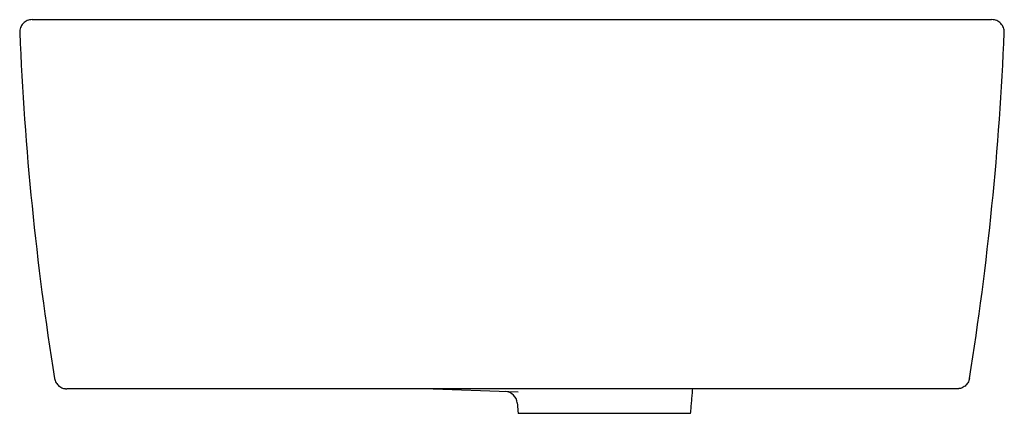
# Model space of a CAD drawing. Header units: millimetres. Extents: x 4645.093 to 4645.492, y 2353.061 to 2353.221.
import ezdxf

# ---------------------------------------------------------------- set-up
doc = ezdxf.new("R2010")
doc.units = ezdxf.units.MM
doc.layers.add('SANINDUSA', color=3, linetype='Continuous')

msp = doc.modelspace()

# ---------------------------------------------------------------- linework, layer by layer
at = {"layer": 'SANINDUSA'}
for p, q in [((4645.294828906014, 2353.069994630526), (4645.256554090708, 2353.071362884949)), ((4645.364890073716, 2353.061362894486), (4645.294890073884, 2353.061362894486))]:
    msp.add_line(p, q, dxfattribs=at)
for centre, radius, start, end in [((4646.291577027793, 2353.265531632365), 1.2, 182.3581223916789, 189.1082476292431), ((4644.293203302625, 2353.265531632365), 1.2, 350.8917523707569, 357.6418776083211), ((4645.289536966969, 2353.065180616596), 0.004999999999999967, 4.720609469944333, 87.95264733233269)]:
    msp.add_arc(centre, radius, start, end, dxfattribs=at)
for points, knots in [([(4645.097588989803, 2353.221362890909), (4645.097250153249, 2353.221362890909), (4645.096915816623, 2353.221328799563), (4645.096255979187, 2353.221193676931), (4645.095931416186, 2353.221091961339), (4645.095316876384, 2353.220829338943), (4645.095022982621, 2353.220667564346), (4645.094466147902, 2353.220282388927), (4645.094211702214, 2353.220065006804), (4645.093748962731, 2353.219582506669), (4645.093538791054, 2353.219313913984), (4645.093180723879, 2353.218746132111), (4645.093031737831, 2353.218447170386), (4645.092793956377, 2353.217819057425), (4645.092706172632, 2353.217489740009), (4645.092599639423, 2353.216829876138), (4645.092579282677, 2353.216495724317), (4645.092593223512, 2353.21615717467)], [0, 0, 0, 0, 0.1250000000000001, 0.1250000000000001, 0.2500000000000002, 0.2500000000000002, 0.3750000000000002, 0.3750000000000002, 0.5000000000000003, 0.5000000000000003, 0.6250000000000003, 0.6250000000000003, 0.7500000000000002, 0.7500000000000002, 0.8750000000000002, 0.8750000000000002, 1, 1, 1, 1]), ([(4645.097588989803, 2353.221362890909), (4645.097773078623, 2353.221362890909), (4645.097854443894, 2353.221362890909), (4645.098057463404, 2353.221362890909), (4645.098138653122, 2353.221362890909), (4645.098328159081, 2353.221362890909), (4645.098436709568, 2353.221362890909), (4645.099045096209, 2353.221362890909), (4645.099735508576, 2353.221362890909), (4645.101066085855, 2353.221362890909), (4645.101559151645, 2353.221362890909), (4645.1026463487, 2353.221362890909), (4645.10324258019, 2353.221362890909), (4645.105145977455, 2353.221362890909), (4645.106576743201, 2353.221362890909), (4645.108964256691, 2353.221362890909), (4645.109801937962, 2353.221362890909), (4645.111555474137, 2353.221362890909), (4645.112459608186, 2353.221362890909), (4645.115251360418, 2353.221362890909), (4645.117217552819, 2353.221362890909), (4645.120327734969, 2353.221362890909), (4645.121395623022, 2353.221362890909), (4645.123541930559, 2353.221362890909), (4645.124624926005, 2353.221362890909), (4645.127902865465, 2353.221362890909), (4645.130126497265, 2353.221362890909), (4645.132390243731, 2353.221362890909)], [0, 0, 0, 0, 0.06249999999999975, 0.06249999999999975, 0.09374999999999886, 0.09374999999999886, 0.124999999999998, 0.124999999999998, 0.2499999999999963, 0.2499999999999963, 0.3124999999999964, 0.3124999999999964, 0.3749999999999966, 0.3749999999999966, 0.4999999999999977, 0.4999999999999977, 0.5624999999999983, 0.5624999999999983, 0.6249999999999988, 0.6249999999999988, 0.7499999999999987, 0.7499999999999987, 0.812499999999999, 0.812499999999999, 0.8749999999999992, 0.8749999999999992, 1, 1, 1, 1]), ([(4645.132390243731, 2353.221362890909), (4645.132806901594, 2353.221362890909), (4645.133223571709, 2353.221362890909), (4645.134056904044, 2353.221362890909), (4645.135306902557, 2353.221362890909), (4645.138223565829, 2353.221362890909), (4645.144056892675, 2353.221362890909), (4645.155723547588, 2353.221362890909), (4645.179056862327, 2353.221362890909), (4645.199056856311, 2353.221362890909), (4645.239056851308, 2353.221362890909), (4645.265723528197, 2353.221362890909), (4645.319056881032, 2353.221362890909), (4645.345723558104, 2353.221362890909), (4645.385723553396, 2353.221362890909), (4645.399056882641, 2353.221362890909), (4645.419056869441, 2353.221362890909), (4645.429056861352, 2353.221362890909), (4645.440723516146, 2353.221362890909), (4645.446556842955, 2353.221362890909), (4645.449473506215, 2353.221362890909), (4645.450723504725, 2353.221362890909), (4645.451556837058, 2353.221362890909), (4645.451973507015, 2353.221362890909), (4645.452390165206, 2353.221362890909)], [0, 0, 0, 0, 0.003906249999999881, 0.003906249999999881, 0.007812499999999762, 0.01562499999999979, 0.03124999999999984, 0.06249999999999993, 0.1250000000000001, 0.2500000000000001, 0.2500000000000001, 0.5000000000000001, 0.5000000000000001, 0.7500000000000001, 0.7500000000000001, 0.8750000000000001, 0.8750000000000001, 0.9375, 0.9687500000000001, 0.9843749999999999, 0.9921875, 0.99609375, 0.99609375, 1, 1, 1, 1]), ([(4645.452390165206, 2353.221362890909), (4645.453521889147, 2353.221362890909), (4645.454647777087, 2353.221362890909), (4645.456888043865, 2353.221362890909), (4645.458004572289, 2353.221362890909), (4645.461322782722, 2353.221362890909), (4645.463456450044, 2353.221362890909), (4645.466543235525, 2353.221362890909), (4645.467553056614, 2353.221362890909), (4645.469533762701, 2353.221362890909), (4645.470507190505, 2353.221362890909), (4645.473307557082, 2353.221362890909), (4645.475035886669, 2353.221362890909), (4645.477421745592, 2353.221362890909), (4645.478183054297, 2353.221362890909), (4645.479631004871, 2353.221362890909), (4645.480307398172, 2353.221362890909), (4645.482198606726, 2353.221362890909), (4645.483276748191, 2353.221362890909), (4645.484614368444, 2353.221362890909), (4645.485014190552, 2353.221362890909), (4645.485702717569, 2353.221362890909), (4645.485993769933, 2353.221362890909), (4645.486710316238, 2353.221362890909), (4645.486980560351, 2353.221362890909), (4645.487033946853, 2353.221362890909)], [0, 0, 0, 0, 0.06250000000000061, 0.06250000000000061, 0.1250000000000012, 0.1250000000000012, 0.2500000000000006, 0.2500000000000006, 0.3125000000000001, 0.3125000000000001, 0.3749999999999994, 0.3749999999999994, 0.4999999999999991, 0.4999999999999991, 0.5625, 0.5625, 0.625000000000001, 0.625000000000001, 0.7500000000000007, 0.7500000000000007, 0.8125000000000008, 0.8125000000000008, 0.875000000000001, 0.875000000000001, 1, 1, 1, 1]), ([(4645.492187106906, 2353.21615717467), (4645.492201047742, 2353.216495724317), (4645.492180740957, 2353.216831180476), (4645.492072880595, 2353.217496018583), (4645.491984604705, 2353.217824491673), (4645.491747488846, 2353.218449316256), (4645.491597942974, 2353.218749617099), (4645.491236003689, 2353.219321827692), (4645.491029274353, 2353.219585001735), (4645.490566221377, 2353.22006720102), (4645.490306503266, 2353.220288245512), (4645.489753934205, 2353.220669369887), (4645.489461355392, 2353.220830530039), (4645.488843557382, 2353.22109395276), (4645.488518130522, 2353.221195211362), (4645.487863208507, 2353.221328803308), (4645.48753017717, 2353.221362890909), (4645.487191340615, 2353.221362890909)], [0, 0, 0, 0, 0.125, 0.125, 0.25, 0.25, 0.375, 0.375, 0.5, 0.5, 0.625, 0.625, 0.75, 0.75, 0.875, 0.875, 1, 1, 1, 1]), ([(4645.106707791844, 2353.075571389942), (4645.106758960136, 2353.075252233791), (4645.106839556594, 2353.074945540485), (4645.107054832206, 2353.074355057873), (4645.107191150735, 2353.074069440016), (4645.107505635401, 2353.073541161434), (4645.107685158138, 2353.073294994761), (4645.108081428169, 2353.072842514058), (4645.108294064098, 2353.072640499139), (4645.108970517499, 2353.072098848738), (4645.109479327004, 2353.071821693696), (4645.11027061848, 2353.071547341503), (4645.110541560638, 2353.071478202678), (4645.110953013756, 2353.071409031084), (4645.111090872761, 2353.07139173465), (4645.111367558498, 2353.071368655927), (4645.111507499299, 2353.071362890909), (4645.111644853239, 2353.071362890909)], [0, 0, 0, 0, 0.1249999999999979, 0.1249999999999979, 0.2499999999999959, 0.2499999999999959, 0.3749999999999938, 0.3749999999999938, 0.4999999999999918, 0.4999999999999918, 0.7499999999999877, 0.7499999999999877, 0.87499999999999, 0.87499999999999, 0.937499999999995, 0.937499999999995, 1, 1, 1, 1]), ([(4645.478072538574, 2353.075571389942), (4645.478021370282, 2353.075252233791), (4645.477940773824, 2353.074945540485), (4645.477725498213, 2353.074355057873), (4645.477589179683, 2353.074069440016), (4645.477274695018, 2353.073541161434), (4645.47709517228, 2353.073294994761), (4645.476698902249, 2353.072842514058), (4645.476486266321, 2353.072640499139), (4645.47580981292, 2353.072098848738), (4645.475301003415, 2353.071821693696), (4645.474509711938, 2353.071547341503), (4645.474238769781, 2353.071478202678), (4645.473827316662, 2353.071409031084), (4645.473689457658, 2353.07139173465), (4645.47341277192, 2353.071368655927), (4645.47327283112, 2353.071362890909), (4645.473135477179, 2353.071362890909)], [0, 0, 0, 0, 0.1249999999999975, 0.1249999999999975, 0.249999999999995, 0.249999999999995, 0.3749999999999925, 0.3749999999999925, 0.49999999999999, 0.49999999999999, 0.7499999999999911, 0.7499999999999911, 0.8749999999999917, 0.8749999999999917, 0.9374999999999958, 0.9374999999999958, 1, 1, 1, 1]), ([(4645.14670629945, 2353.071362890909), (4645.146400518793, 2353.071362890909), (4645.146094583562, 2353.071362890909), (4645.145484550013, 2353.071362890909), (4645.145180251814, 2353.071362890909), (4645.144269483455, 2353.071362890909), (4645.143665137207, 2353.071362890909), (4645.141860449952, 2353.071362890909), (4645.140668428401, 2353.071362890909), (4645.138306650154, 2353.071362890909), (4645.137136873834, 2353.071362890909), (4645.135399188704, 2353.071362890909), (4645.134821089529, 2353.071362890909), (4645.13368143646, 2353.071362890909), (4645.133119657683, 2353.071362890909), (4645.130350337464, 2353.071362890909), (4645.128259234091, 2353.071362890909), (4645.125801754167, 2353.071362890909), (4645.125318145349, 2353.071362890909), (4645.12436695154, 2353.071362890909), (4645.123899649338, 2353.071362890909), (4645.122538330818, 2353.071362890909), (4645.121679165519, 2353.071362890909), (4645.120055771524, 2353.071362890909), (4645.119291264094, 2353.071362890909), (4645.118215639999, 2353.071362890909), (4645.117868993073, 2353.071362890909), (4645.117200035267, 2353.071362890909), (4645.116877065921, 2353.071362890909), (4645.115332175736, 2353.071362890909), (4645.114334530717, 2353.071362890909), (4645.113185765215, 2353.071362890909), (4645.112860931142, 2353.071362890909), (4645.112463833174, 2353.071362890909), (4645.112346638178, 2353.071362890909), (4645.112145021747, 2353.071362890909), (4645.112060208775, 2353.071362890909), (4645.11185321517, 2353.071362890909), (4645.111778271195, 2353.071362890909), (4645.11176459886, 2353.071362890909), (4645.111765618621, 2353.071362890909), (4645.111765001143, 2353.071362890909), (4645.111764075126, 2353.071362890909), (4645.111743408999, 2353.071362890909), (4645.111723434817, 2353.071362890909), (4645.111672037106, 2353.071362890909), (4645.111646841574, 2353.071362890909), (4645.111644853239, 2353.071362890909)], [0, 0, 0, 0, 0.003906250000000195, 0.003906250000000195, 0.00781250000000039, 0.00781250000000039, 0.01562500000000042, 0.01562500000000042, 0.03125000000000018, 0.03125000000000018, 0.04687499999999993, 0.04687499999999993, 0.0546874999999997, 0.0546874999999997, 0.06249999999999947, 0.06249999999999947, 0.09374999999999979, 0.09374999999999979, 0.1015625, 0.1015625, 0.1093750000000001, 0.1093750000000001, 0.1250000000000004, 0.1250000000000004, 0.1406250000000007, 0.1406250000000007, 0.148437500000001, 0.148437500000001, 0.1562500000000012, 0.1562500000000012, 0.1875000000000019, 0.1875000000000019, 0.2031250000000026, 0.2031250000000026, 0.2109375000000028, 0.2109375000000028, 0.2187500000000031, 0.2187500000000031, 0.2343750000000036, 0.2343750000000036, 0.2382812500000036, 0.2382812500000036, 0.2421875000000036, 0.2500000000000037, 0.5000000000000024, 0.5000000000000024, 1, 1, 1, 1]), ([(4645.438074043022, 2353.071362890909), (4645.389518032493, 2353.071362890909), (4645.340954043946, 2353.071362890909), (4645.243825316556, 2353.071362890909), (4645.195262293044, 2353.071362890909), (4645.14670629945, 2353.071362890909)], [0, 0, 0, 0, 0.5, 0.5, 1, 1, 1, 1]), ([(4645.473135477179, 2353.071362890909), (4645.47313348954, 2353.071362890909), (4645.473108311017, 2353.071362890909), (4645.473056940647, 2353.071362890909), (4645.473036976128, 2353.071362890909), (4645.47301631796, 2353.071362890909), (4645.473015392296, 2353.071362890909), (4645.473014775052, 2353.071362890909), (4645.473015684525, 2353.071362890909), (4645.473004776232, 2353.071362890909), (4645.472932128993, 2353.071362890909), (4645.472529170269, 2353.071362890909), (4645.472014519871, 2353.071362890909), (4645.471053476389, 2353.071362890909), (4645.470845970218, 2353.071362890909), (4645.470403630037, 2353.071362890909), (4645.470168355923, 2353.071362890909), (4645.469421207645, 2353.071362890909), (4645.468868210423, 2353.071362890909), (4645.467653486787, 2353.071362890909), (4645.466991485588, 2353.071362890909), (4645.465555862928, 2353.071362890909), (4645.464778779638, 2353.071362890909), (4645.462331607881, 2353.071362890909), (4645.460532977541, 2353.071362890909), (4645.458078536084, 2353.071362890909), (4645.457577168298, 2353.071362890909), (4645.45655303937, 2353.071362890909), (4645.456029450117, 2353.071362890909), (4645.454444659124, 2353.071362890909), (4645.453364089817, 2353.071362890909), (4645.450051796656, 2353.071362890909), (4645.447748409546, 2353.071362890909), (4645.444152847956, 2353.071362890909), (4645.442947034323, 2353.071362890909), (4645.441127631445, 2353.071362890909), (4645.44051937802, 2353.071362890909), (4645.439604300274, 2353.071362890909), (4645.439298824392, 2353.071362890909), (4645.438686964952, 2353.071362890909), (4645.438380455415, 2353.071362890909), (4645.438074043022, 2353.071362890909)], [0, 0, 0, 0, 0.500000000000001, 0.500000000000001, 0.7500000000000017, 0.7578125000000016, 0.7617187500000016, 0.7617187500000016, 0.7656250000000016, 0.7656250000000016, 0.781250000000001, 0.781250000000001, 0.8125000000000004, 0.8125000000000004, 0.8203125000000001, 0.8203125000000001, 0.8281249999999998, 0.8281249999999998, 0.8437499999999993, 0.8437499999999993, 0.8593749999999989, 0.8593749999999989, 0.8749999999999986, 0.8749999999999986, 0.906249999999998, 0.906249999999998, 0.914062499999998, 0.914062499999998, 0.9218749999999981, 0.9218749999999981, 0.9374999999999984, 0.9374999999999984, 0.9687499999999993, 0.9687499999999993, 0.9843749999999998, 0.9843749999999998, 0.9921874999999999, 0.9921874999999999, 0.99609375, 0.99609375, 1, 1, 1, 1])]:
    msp.add_open_spline(points, degree=3, knots=knots, dxfattribs=at)
for points in [[(4645.364890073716, 2353.061362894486), (4645.365764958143, 2353.071362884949)], [(4645.294518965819, 2353.065604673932), (4645.294890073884, 2353.061362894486)]]:
    msp.add_open_spline(points, degree=1, dxfattribs=at)

doc.saveas('drawing.dxf')
